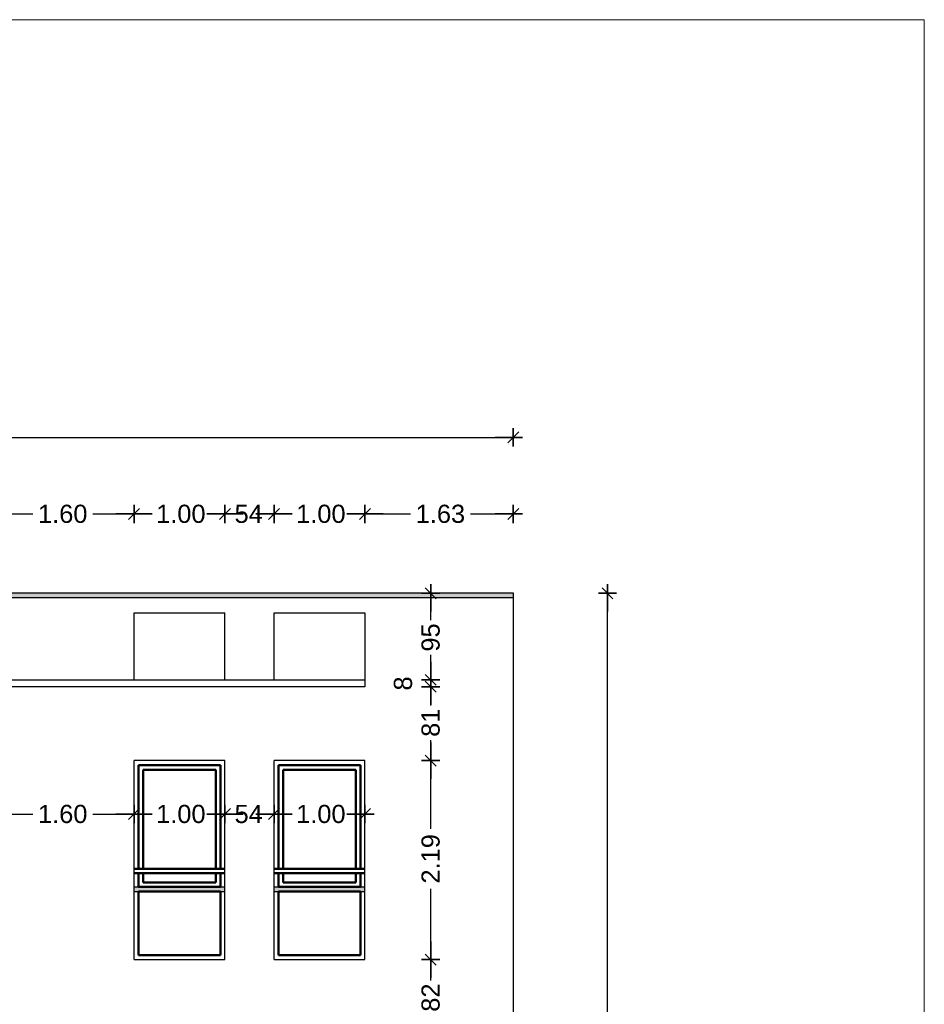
# Model space of a CAD drawing. Header units: metres. Extents: x -1 to 490, y -6 to 65.
# Tile 11 of 11: x 480 to 490, y 54 to 65. Entities that reach past the tile are written whole.
import ezdxf

# ---------------------------------------------------------------- set-up
doc = ezdxf.new("R2010")
doc.units = ezdxf.units.M
doc.header["$PDMODE"] = 65
doc.linetypes.add('CONTINUA', pattern=[0])
doc.layers.add('BARANA NOVA FAÇANA SUD', color=7, linetype='CONTINUA', lineweight=25)
doc.layers.add('FAÇANA  SUD-EST LINIES  ACTUAL', color=7, linetype='CONTINUA', lineweight=25)
doc.styles.add('ARIAL', font='arial.ttf')
doc.dimstyles.new('DIMSTYLE_3', dxfattribs={"dimtxt": 0.2, "dimasz": 0.2, "dimexe": 0, "dimexo": 1e-06, "dimgap": 0.1, "dimtad": 0, "dimrnd": 0.01, "dimzin": 4, "dimdsep": 46, "dimtxsty": 'ARIAL', "dimblk1": 'ALL_ML_STRICH', "dimblk2": 'ALL_ML_STRICH', "dimsah": 1, "dimcen": 0, "dimse1": 1, "dimse2": 1, "dimclrd": 2, "dimclre": 2, "dimclrt": 2, "dimadec": 0, "dimazin": 0, "dimtfac": 1, "dimtdec": 0, "dimtix": 1, "dimtmove": 2, "dimatfit": 3, "dimfxl": 0, "dimtzin": 0, "dimlwd": 0, "dimlwe": 35, "dimarcsym": 0})
doc.dimstyles.new('DIMSTYLE_6', dxfattribs={"dimtxt": 0.2, "dimasz": 0.2, "dimexe": 0, "dimexo": 1e-06, "dimgap": 0.1, "dimtad": 0, "dimdec": 0, "dimlfac": 100, "dimrnd": 1, "dimzin": 4, "dimdsep": 46, "dimtxsty": 'ARIAL', "dimblk1": 'ALL_ML_STRICH', "dimblk2": 'ALL_ML_STRICH', "dimsah": 1, "dimcen": 0, "dimse1": 1, "dimse2": 1, "dimclrd": 2, "dimclre": 2, "dimclrt": 2, "dimadec": 0, "dimazin": 0, "dimtfac": 1, "dimtdec": 0, "dimtix": 1, "dimtmove": 2, "dimatfit": 3, "dimfxl": 0, "dimtzin": 0, "dimlwd": 0, "dimlwe": 35, "dimarcsym": 0})
doc.dimstyles.new('DIMSTYLE_8', dxfattribs={"dimtxt": 0.2, "dimasz": 0.2, "dimexe": 0, "dimexo": 1e-06, "dimgap": 0.1, "dimtad": 2, "dimdec": 0, "dimlfac": 100, "dimrnd": 1, "dimzin": 4, "dimdsep": 46, "dimtxsty": 'ARIAL', "dimblk1": 'ALL_ML_STRICH', "dimblk2": 'ALL_ML_STRICH', "dimsah": 1, "dimcen": 0, "dimse1": 1, "dimse2": 1, "dimclrd": 2, "dimclre": 2, "dimclrt": 2, "dimadec": 0, "dimazin": 0, "dimtfac": 1, "dimtdec": 0, "dimtix": 1, "dimtmove": 2, "dimatfit": 3, "dimfxl": 0, "dimtvp": 1.2, "dimtzin": 0, "dimlwd": 0, "dimlwe": 35, "dimarcsym": 0})

# ---------------------------------------------------------------- blocks, each defined once
blk = doc.blocks.new('ALL_ML_STRICH')
at = {"color": 0, "linetype": 'ByBlock', "lineweight": -2}
for p, q in [((-1, 0), (0.5, 0)), ((-0.3, -0.3), (0.3, 0.3)), ((0, -0.5), (0, 0.5))]:
    blk.add_line(p, q, dxfattribs=at)
blk = doc.blocks.new('*D71')
at = {"layer": 'DEFPOINTS', "color": 2, "linetype": 'CONTINUA', "lineweight": 35, "transparency": 33554687}
for p in [(469.945, 60.378), (469.945, 58.622), (485.434, 58.622)]:
    blk.add_point(p, dxfattribs=at)
at = {"layer": 'FAÇANA  SUD-EST LINIES  ACTUAL', "color": 2, "linetype": 'CONTINUA', "lineweight": -2, "transparency": 33554687}
for p, q in [((469.945, 60.378), (477.296, 60.378)), ((478.096, 60.378), (485.434, 60.378))]:
    blk.add_line(p, q, dxfattribs=at)
at = {"layer": 'FAÇANA  SUD-EST LINIES  ACTUAL', "color": 2, "linetype": 'CONTINUA', "lineweight": 35, "transparency": 33554687, "xscale": 0.2, "yscale": 0.2, "zscale": 0.2, "rotation": 180}
blk.add_blockref('ALL_ML_STRICH', (469.945, 60.378), dxfattribs=at)
at = {"layer": 'FAÇANA  SUD-EST LINIES  ACTUAL', "color": 2, "linetype": 'CONTINUA', "lineweight": 35, "transparency": 33554687, "xscale": 0.2, "yscale": 0.2, "zscale": 0.2}
blk.add_blockref('ALL_ML_STRICH', (485.434, 60.378), dxfattribs=at)
at = {"layer": 'FAÇANA  SUD-EST LINIES  ACTUAL', "color": 2, "linetype": 'CONTINUA', "lineweight": 35, "transparency": 33554687, "insert": (477.696, 60.378), "char_height": 0.2, "width": 1, "attachment_point": 5, "style": 'ARIAL'}
blk.add_mtext('\\A1;{15.49}', dxfattribs=at)
blk = doc.blocks.new('*D79')
at = {"layer": 'DEFPOINTS', "color": 2, "linetype": 'CONTINUA', "lineweight": 35, "transparency": 33554687}
for p in [(479.664, 59.536), (479.664, 56.821), (481.262, 56.821)]:
    blk.add_point(p, dxfattribs=at)
at = {"layer": 'FAÇANA  SUD-EST LINIES  ACTUAL', "color": 2, "linetype": 'CONTINUA', "lineweight": -2, "transparency": 33554687}
for p, q in [((479.664, 59.536), (480.148, 59.536)), ((480.808, 59.536), (481.262, 59.536))]:
    blk.add_line(p, q, dxfattribs=at)
at = {"layer": 'FAÇANA  SUD-EST LINIES  ACTUAL', "color": 2, "linetype": 'CONTINUA', "lineweight": 35, "transparency": 33554687, "xscale": 0.2, "yscale": 0.2, "zscale": 0.2, "rotation": 180}
blk.add_blockref('ALL_ML_STRICH', (479.664, 59.536), dxfattribs=at)
at = {"layer": 'FAÇANA  SUD-EST LINIES  ACTUAL', "color": 2, "linetype": 'CONTINUA', "lineweight": 35, "transparency": 33554687, "xscale": 0.2, "yscale": 0.2, "zscale": 0.2}
blk.add_blockref('ALL_ML_STRICH', (481.262, 59.536), dxfattribs=at)
at = {"layer": 'FAÇANA  SUD-EST LINIES  ACTUAL', "color": 2, "linetype": 'CONTINUA', "lineweight": 35, "transparency": 33554687, "insert": (480.478, 59.536), "char_height": 0.2, "width": 0.8, "attachment_point": 5, "style": 'ARIAL'}
blk.add_mtext('\\A1;{1.60}', dxfattribs=at)
blk = doc.blocks.new('*D80')
at = {"layer": 'DEFPOINTS', "color": 2, "linetype": 'CONTINUA', "lineweight": 35, "transparency": 33554687}
for p in [(481.262, 59.536), (481.262, 56.821), (482.262, 56.821)]:
    blk.add_point(p, dxfattribs=at)
at = {"layer": 'FAÇANA  SUD-EST LINIES  ACTUAL', "color": 2, "linetype": 'CONTINUA', "lineweight": -2, "transparency": 33554687}
for p, q in [((481.262, 59.536), (481.447, 59.536)), ((482.107, 59.536), (482.262, 59.536))]:
    blk.add_line(p, q, dxfattribs=at)
at = {"layer": 'FAÇANA  SUD-EST LINIES  ACTUAL', "color": 2, "linetype": 'CONTINUA', "lineweight": 35, "transparency": 33554687, "xscale": 0.2, "yscale": 0.2, "zscale": 0.2, "rotation": 180}
blk.add_blockref('ALL_ML_STRICH', (481.262, 59.536), dxfattribs=at)
at = {"layer": 'FAÇANA  SUD-EST LINIES  ACTUAL', "color": 2, "linetype": 'CONTINUA', "lineweight": 35, "transparency": 33554687, "xscale": 0.2, "yscale": 0.2, "zscale": 0.2}
blk.add_blockref('ALL_ML_STRICH', (482.262, 59.536), dxfattribs=at)
at = {"layer": 'FAÇANA  SUD-EST LINIES  ACTUAL', "color": 2, "linetype": 'CONTINUA', "lineweight": 35, "transparency": 33554687, "insert": (481.777, 59.536), "char_height": 0.2, "width": 0.8, "attachment_point": 5, "style": 'ARIAL'}
blk.add_mtext('\\A1;{1.00}', dxfattribs=at)
blk = doc.blocks.new('*D81')
at = {"layer": 'DEFPOINTS', "color": 2, "linetype": 'CONTINUA', "lineweight": 35, "transparency": 33554687}
for p in [(482.262, 59.536), (482.262, 56.821), (482.802, 56.821)]:
    blk.add_point(p, dxfattribs=at)
at = {"layer": 'FAÇANA  SUD-EST LINIES  ACTUAL', "color": 2, "linetype": 'CONTINUA', "lineweight": -2, "transparency": 33554687}
for p, q in [((482.262, 59.536), (482.333, 59.536)), ((482.713, 59.536), (482.802, 59.536))]:
    blk.add_line(p, q, dxfattribs=at)
at = {"layer": 'FAÇANA  SUD-EST LINIES  ACTUAL', "color": 2, "linetype": 'CONTINUA', "lineweight": 35, "transparency": 33554687, "xscale": 0.2, "yscale": 0.2, "zscale": 0.2, "rotation": 180}
blk.add_blockref('ALL_ML_STRICH', (482.262, 59.536), dxfattribs=at)
at = {"layer": 'FAÇANA  SUD-EST LINIES  ACTUAL', "color": 2, "linetype": 'CONTINUA', "lineweight": 35, "transparency": 33554687, "xscale": 0.2, "yscale": 0.2, "zscale": 0.2}
blk.add_blockref('ALL_ML_STRICH', (482.802, 59.536), dxfattribs=at)
at = {"layer": 'FAÇANA  SUD-EST LINIES  ACTUAL', "color": 2, "linetype": 'CONTINUA', "lineweight": 35, "transparency": 33554687, "insert": (482.523, 59.536), "char_height": 0.2, "width": 0.4, "attachment_point": 5, "style": 'ARIAL'}
blk.add_mtext('\\A1;{54}', dxfattribs=at)
blk = doc.blocks.new('*D82')
at = {"layer": 'DEFPOINTS', "color": 2, "linetype": 'CONTINUA', "lineweight": 35, "transparency": 33554687}
for p in [(482.802, 59.536), (482.802, 56.821), (483.802, 56.821)]:
    blk.add_point(p, dxfattribs=at)
at = {"layer": 'FAÇANA  SUD-EST LINIES  ACTUAL', "color": 2, "linetype": 'CONTINUA', "lineweight": -2, "transparency": 33554687}
for p, q in [((482.802, 59.536), (482.987, 59.536)), ((483.647, 59.536), (483.802, 59.536))]:
    blk.add_line(p, q, dxfattribs=at)
at = {"layer": 'FAÇANA  SUD-EST LINIES  ACTUAL', "color": 2, "linetype": 'CONTINUA', "lineweight": 35, "transparency": 33554687, "xscale": 0.2, "yscale": 0.2, "zscale": 0.2, "rotation": 180}
blk.add_blockref('ALL_ML_STRICH', (482.802, 59.536), dxfattribs=at)
at = {"layer": 'FAÇANA  SUD-EST LINIES  ACTUAL', "color": 2, "linetype": 'CONTINUA', "lineweight": 35, "transparency": 33554687, "xscale": 0.2, "yscale": 0.2, "zscale": 0.2}
blk.add_blockref('ALL_ML_STRICH', (483.802, 59.536), dxfattribs=at)
at = {"layer": 'FAÇANA  SUD-EST LINIES  ACTUAL', "color": 2, "linetype": 'CONTINUA', "lineweight": 35, "transparency": 33554687, "insert": (483.317, 59.536), "char_height": 0.2, "width": 0.8, "attachment_point": 5, "style": 'ARIAL'}
blk.add_mtext('\\A1;{1.00}', dxfattribs=at)
blk = doc.blocks.new('*D83')
at = {"layer": 'DEFPOINTS', "color": 2, "linetype": 'CONTINUA', "lineweight": 35, "transparency": 33554687}
for p in [(483.802, 59.536), (485.434, 58.622), (483.802, 56.821)]:
    blk.add_point(p, dxfattribs=at)
at = {"layer": 'FAÇANA  SUD-EST LINIES  ACTUAL', "color": 2, "linetype": 'CONTINUA', "lineweight": -2, "transparency": 33554687}
for p, q in [((483.802, 59.536), (484.302, 59.536)), ((484.962, 59.536), (485.434, 59.536))]:
    blk.add_line(p, q, dxfattribs=at)
at = {"layer": 'FAÇANA  SUD-EST LINIES  ACTUAL', "color": 2, "linetype": 'CONTINUA', "lineweight": 35, "transparency": 33554687, "xscale": 0.2, "yscale": 0.2, "zscale": 0.2, "rotation": 180}
blk.add_blockref('ALL_ML_STRICH', (483.802, 59.536), dxfattribs=at)
at = {"layer": 'FAÇANA  SUD-EST LINIES  ACTUAL', "color": 2, "linetype": 'CONTINUA', "lineweight": 35, "transparency": 33554687, "xscale": 0.2, "yscale": 0.2, "zscale": 0.2}
blk.add_blockref('ALL_ML_STRICH', (485.434, 59.536), dxfattribs=at)
at = {"layer": 'FAÇANA  SUD-EST LINIES  ACTUAL', "color": 2, "linetype": 'CONTINUA', "lineweight": 35, "transparency": 33554687, "insert": (484.632, 59.536), "char_height": 0.2, "width": 0.8, "attachment_point": 5, "style": 'ARIAL'}
blk.add_mtext('\\A1;{1.63}', dxfattribs=at)
blk = doc.blocks.new('*D84')
at = {"layer": 'DEFPOINTS', "color": 2, "linetype": 'CONTINUA', "lineweight": 35, "transparency": 33554687}
for p in [(485.956, 58.663), (485.434, 36.12), (486.47, 36.12)]:
    blk.add_point(p, dxfattribs=at)
at = {"layer": 'FAÇANA  SUD-EST LINIES  ACTUAL', "color": 2, "linetype": 'CONTINUA', "lineweight": -2, "transparency": 33554687}
for p, q in [((486.47, 47.798), (486.47, 58.663)), ((486.47, 36.12), (486.47, 46.998))]:
    blk.add_line(p, q, dxfattribs=at)
at = {"layer": 'FAÇANA  SUD-EST LINIES  ACTUAL', "color": 2, "linetype": 'CONTINUA', "lineweight": 35, "transparency": 33554687, "xscale": 0.2, "yscale": 0.2, "zscale": 0.2}
for p, rotation in [((486.47, 58.663), 90), ((486.47, 36.12), 270)]:
    blk.add_blockref('ALL_ML_STRICH', p, dxfattribs=dict(at, rotation=rotation))
at = {"layer": 'FAÇANA  SUD-EST LINIES  ACTUAL', "color": 2, "linetype": 'CONTINUA', "lineweight": 35, "transparency": 33554687, "insert": (486.47, 47.398), "char_height": 0.2, "width": 1, "attachment_point": 5, "rotation": 90, "style": 'ARIAL'}
blk.add_mtext('\\A1;{22.54}', dxfattribs=at)
blk = doc.blocks.new('*D94')
at = {"layer": 'DEFPOINTS', "color": 2, "linetype": 'CONTINUA', "lineweight": 35, "transparency": 33554687}
for p in [(484.917, 54.631), (484.525, 53.811), (484.607, 53.811)]:
    blk.add_point(p, dxfattribs=at)
at = {"layer": 'FAÇANA  SUD-EST LINIES  ACTUAL', "color": 2, "linetype": 'CONTINUA', "lineweight": -2, "transparency": 33554687}
for p, q in [((484.525, 54.403), (484.525, 54.631)), ((484.525, 53.811), (484.525, 54.023))]:
    blk.add_line(p, q, dxfattribs=at)
at = {"layer": 'FAÇANA  SUD-EST LINIES  ACTUAL', "color": 2, "linetype": 'CONTINUA', "lineweight": 35, "transparency": 33554687, "xscale": 0.2, "yscale": 0.2, "zscale": 0.2}
for p, rotation in [((484.525, 54.631), 90), ((484.525, 53.811), 270)]:
    blk.add_blockref('ALL_ML_STRICH', p, dxfattribs=dict(at, rotation=rotation))
at = {"layer": 'FAÇANA  SUD-EST LINIES  ACTUAL', "color": 2, "linetype": 'CONTINUA', "lineweight": 35, "transparency": 33554687, "insert": (484.525, 54.213), "char_height": 0.2, "width": 0.4, "attachment_point": 5, "rotation": 90, "style": 'ARIAL'}
blk.add_mtext('\\A1;{82}', dxfattribs=at)
blk = doc.blocks.new('*D95')
at = {"layer": 'DEFPOINTS', "color": 2, "linetype": 'CONTINUA', "lineweight": 35, "transparency": 33554687}
for p in [(484.678, 56.821), (484.525, 54.631), (484.917, 54.631)]:
    blk.add_point(p, dxfattribs=at)
at = {"layer": 'FAÇANA  SUD-EST LINIES  ACTUAL', "color": 2, "linetype": 'CONTINUA', "lineweight": -2, "transparency": 33554687}
for p, q in [((484.525, 56.07), (484.525, 56.821)), ((484.525, 54.631), (484.525, 55.41))]:
    blk.add_line(p, q, dxfattribs=at)
at = {"layer": 'FAÇANA  SUD-EST LINIES  ACTUAL', "color": 2, "linetype": 'CONTINUA', "lineweight": 35, "transparency": 33554687, "xscale": 0.2, "yscale": 0.2, "zscale": 0.2}
for p, rotation in [((484.525, 56.821), 90), ((484.525, 54.631), 270)]:
    blk.add_blockref('ALL_ML_STRICH', p, dxfattribs=dict(at, rotation=rotation))
at = {"layer": 'FAÇANA  SUD-EST LINIES  ACTUAL', "color": 2, "linetype": 'CONTINUA', "lineweight": 35, "transparency": 33554687, "insert": (484.525, 55.74), "char_height": 0.2, "width": 0.8, "attachment_point": 5, "rotation": 90, "style": 'ARIAL'}
blk.add_mtext('\\A1;{2.19}', dxfattribs=at)
blk = doc.blocks.new('*D96')
at = {"layer": 'DEFPOINTS', "color": 2, "linetype": 'CONTINUA', "lineweight": 35, "transparency": 33554687}
for p in [(483.802, 57.634), (484.525, 56.821), (484.678, 56.821)]:
    blk.add_point(p, dxfattribs=at)
at = {"layer": 'FAÇANA  SUD-EST LINIES  ACTUAL', "color": 2, "linetype": 'CONTINUA', "lineweight": -2, "transparency": 33554687}
for p, q in [((484.525, 57.428), (484.525, 57.634)), ((484.525, 56.821), (484.525, 57.048))]:
    blk.add_line(p, q, dxfattribs=at)
at = {"layer": 'FAÇANA  SUD-EST LINIES  ACTUAL', "color": 2, "linetype": 'CONTINUA', "lineweight": 35, "transparency": 33554687, "xscale": 0.2, "yscale": 0.2, "zscale": 0.2}
for p, rotation in [((484.525, 57.634), 90), ((484.525, 56.821), 270)]:
    blk.add_blockref('ALL_ML_STRICH', p, dxfattribs=dict(at, rotation=rotation))
at = {"layer": 'FAÇANA  SUD-EST LINIES  ACTUAL', "color": 2, "linetype": 'CONTINUA', "lineweight": 35, "transparency": 33554687, "insert": (484.525, 57.238), "char_height": 0.2, "width": 0.4, "attachment_point": 5, "rotation": 90, "style": 'ARIAL'}
blk.add_mtext('\\A1;{81}', dxfattribs=at)
blk = doc.blocks.new('*D97')
at = {"layer": 'DEFPOINTS', "color": 2, "linetype": 'CONTINUA', "lineweight": 35, "transparency": 33554687}
for p in [(483.802, 57.71), (483.802, 57.634), (484.525, 57.634)]:
    blk.add_point(p, dxfattribs=at)
at = {"layer": 'FAÇANA  SUD-EST LINIES  ACTUAL', "color": 2, "linetype": 'CONTINUA', "lineweight": -2, "transparency": 33554687}
blk.add_line((484.525, 57.634), (484.525, 57.71), dxfattribs=at)
at = {"layer": 'FAÇANA  SUD-EST LINIES  ACTUAL', "color": 2, "linetype": 'CONTINUA', "lineweight": 35, "transparency": 33554687, "xscale": 0.2, "yscale": 0.2, "zscale": 0.2}
for p, rotation in [((484.525, 57.634), 270), ((484.525, 57.71), 90)]:
    blk.add_blockref('ALL_ML_STRICH', p, dxfattribs=dict(at, rotation=rotation))
at = {"layer": 'FAÇANA  SUD-EST LINIES  ACTUAL', "color": 2, "linetype": 'CONTINUA', "lineweight": 35, "transparency": 33554687, "insert": (484.221, 57.67), "char_height": 0.2, "width": 0.2, "attachment_point": 5, "rotation": 90, "style": 'ARIAL'}
blk.add_mtext('\\A1;{8}', dxfattribs=at)
blk = doc.blocks.new('*D98')
at = {"layer": 'DEFPOINTS', "color": 2, "linetype": 'CONTINUA', "lineweight": 35, "transparency": 33554687}
for p in [(484.873, 58.663), (483.802, 57.71), (484.525, 57.71)]:
    blk.add_point(p, dxfattribs=at)
at = {"layer": 'FAÇANA  SUD-EST LINIES  ACTUAL', "color": 2, "linetype": 'CONTINUA', "lineweight": -2, "transparency": 33554687}
for p, q in [((484.525, 58.366), (484.525, 58.663)), ((484.525, 57.71), (484.525, 57.986))]:
    blk.add_line(p, q, dxfattribs=at)
at = {"layer": 'FAÇANA  SUD-EST LINIES  ACTUAL', "color": 2, "linetype": 'CONTINUA', "lineweight": 35, "transparency": 33554687, "xscale": 0.2, "yscale": 0.2, "zscale": 0.2}
for p, rotation in [((484.525, 58.663), 90), ((484.525, 57.71), 270)]:
    blk.add_blockref('ALL_ML_STRICH', p, dxfattribs=dict(at, rotation=rotation))
at = {"layer": 'FAÇANA  SUD-EST LINIES  ACTUAL', "color": 2, "linetype": 'CONTINUA', "lineweight": 35, "transparency": 33554687, "insert": (484.525, 58.176), "char_height": 0.2, "width": 0.4, "attachment_point": 5, "rotation": 90, "style": 'ARIAL'}
blk.add_mtext('\\A1;{95}', dxfattribs=at)
blk = doc.blocks.new('*D110')
at = {"layer": 'DEFPOINTS', "color": 2, "linetype": 'CONTINUA', "lineweight": 35, "transparency": 33554687}
for p in [(479.664, 56.233), (479.664, 55.511), (481.262, 55.531)]:
    blk.add_point(p, dxfattribs=at)
at = {"layer": 'FAÇANA  SUD-EST LINIES  ACTUAL', "color": 2, "linetype": 'CONTINUA', "lineweight": -2, "transparency": 33554687}
for p, q in [((479.664, 56.233), (480.148, 56.233)), ((480.808, 56.233), (481.262, 56.233))]:
    blk.add_line(p, q, dxfattribs=at)
at = {"layer": 'FAÇANA  SUD-EST LINIES  ACTUAL', "color": 2, "linetype": 'CONTINUA', "lineweight": 35, "transparency": 33554687, "xscale": 0.2, "yscale": 0.2, "zscale": 0.2, "rotation": 180}
blk.add_blockref('ALL_ML_STRICH', (479.664, 56.233), dxfattribs=at)
at = {"layer": 'FAÇANA  SUD-EST LINIES  ACTUAL', "color": 2, "linetype": 'CONTINUA', "lineweight": 35, "transparency": 33554687, "xscale": 0.2, "yscale": 0.2, "zscale": 0.2}
blk.add_blockref('ALL_ML_STRICH', (481.262, 56.233), dxfattribs=at)
at = {"layer": 'FAÇANA  SUD-EST LINIES  ACTUAL', "color": 2, "linetype": 'CONTINUA', "lineweight": 35, "transparency": 33554687, "insert": (480.478, 56.233), "char_height": 0.2, "width": 0.8, "attachment_point": 5, "style": 'ARIAL'}
blk.add_mtext('\\A1;{\\A1;{1.60\\H0.132000;\\S^ ;}}', dxfattribs=at)
blk = doc.blocks.new('*D111')
at = {"layer": 'DEFPOINTS', "color": 2, "linetype": 'CONTINUA', "lineweight": 35, "transparency": 33554687}
for p in [(481.262, 56.233), (481.262, 55.531), (482.262, 55.431)]:
    blk.add_point(p, dxfattribs=at)
at = {"layer": 'FAÇANA  SUD-EST LINIES  ACTUAL', "color": 2, "linetype": 'CONTINUA', "lineweight": -2, "transparency": 33554687}
for p, q in [((481.262, 56.233), (481.447, 56.233)), ((482.107, 56.233), (482.262, 56.233))]:
    blk.add_line(p, q, dxfattribs=at)
at = {"layer": 'FAÇANA  SUD-EST LINIES  ACTUAL', "color": 2, "linetype": 'CONTINUA', "lineweight": 35, "transparency": 33554687, "xscale": 0.2, "yscale": 0.2, "zscale": 0.2, "rotation": 180}
blk.add_blockref('ALL_ML_STRICH', (481.262, 56.233), dxfattribs=at)
at = {"layer": 'FAÇANA  SUD-EST LINIES  ACTUAL', "color": 2, "linetype": 'CONTINUA', "lineweight": 35, "transparency": 33554687, "xscale": 0.2, "yscale": 0.2, "zscale": 0.2}
blk.add_blockref('ALL_ML_STRICH', (482.262, 56.233), dxfattribs=at)
at = {"layer": 'FAÇANA  SUD-EST LINIES  ACTUAL', "color": 2, "linetype": 'CONTINUA', "lineweight": 35, "transparency": 33554687, "insert": (481.777, 56.233), "char_height": 0.2, "width": 0.8, "attachment_point": 5, "style": 'ARIAL'}
blk.add_mtext('\\A1;{\\A1;{1.00\\H0.132000;\\S^ ;}}', dxfattribs=at)
blk = doc.blocks.new('*D112')
at = {"layer": 'DEFPOINTS', "color": 2, "linetype": 'CONTINUA', "lineweight": 35, "transparency": 33554687}
for p in [(482.262, 56.233), (482.262, 55.431), (482.802, 55.05)]:
    blk.add_point(p, dxfattribs=at)
at = {"layer": 'FAÇANA  SUD-EST LINIES  ACTUAL', "color": 2, "linetype": 'CONTINUA', "lineweight": -2, "transparency": 33554687}
for p, q in [((482.262, 56.233), (482.333, 56.233)), ((482.713, 56.233), (482.802, 56.233))]:
    blk.add_line(p, q, dxfattribs=at)
at = {"layer": 'FAÇANA  SUD-EST LINIES  ACTUAL', "color": 2, "linetype": 'CONTINUA', "lineweight": 35, "transparency": 33554687, "xscale": 0.2, "yscale": 0.2, "zscale": 0.2, "rotation": 180}
blk.add_blockref('ALL_ML_STRICH', (482.262, 56.233), dxfattribs=at)
at = {"layer": 'FAÇANA  SUD-EST LINIES  ACTUAL', "color": 2, "linetype": 'CONTINUA', "lineweight": 35, "transparency": 33554687, "xscale": 0.2, "yscale": 0.2, "zscale": 0.2}
blk.add_blockref('ALL_ML_STRICH', (482.802, 56.233), dxfattribs=at)
at = {"layer": 'FAÇANA  SUD-EST LINIES  ACTUAL', "color": 2, "linetype": 'CONTINUA', "lineweight": 35, "transparency": 33554687, "insert": (482.523, 56.233), "char_height": 0.2, "width": 0.4, "attachment_point": 5, "style": 'ARIAL'}
blk.add_mtext('\\A1;{54}', dxfattribs=at)
blk = doc.blocks.new('*D113')
at = {"layer": 'DEFPOINTS', "color": 2, "linetype": 'CONTINUA', "lineweight": 35, "transparency": 33554687}
for p in [(482.802, 56.233), (482.802, 55.05), (483.802, 54.946)]:
    blk.add_point(p, dxfattribs=at)
at = {"layer": 'FAÇANA  SUD-EST LINIES  ACTUAL', "color": 2, "linetype": 'CONTINUA', "lineweight": -2, "transparency": 33554687}
for p, q in [((482.802, 56.233), (482.987, 56.233)), ((483.647, 56.233), (483.802, 56.233))]:
    blk.add_line(p, q, dxfattribs=at)
at = {"layer": 'FAÇANA  SUD-EST LINIES  ACTUAL', "color": 2, "linetype": 'CONTINUA', "lineweight": 35, "transparency": 33554687, "xscale": 0.2, "yscale": 0.2, "zscale": 0.2, "rotation": 180}
blk.add_blockref('ALL_ML_STRICH', (482.802, 56.233), dxfattribs=at)
at = {"layer": 'FAÇANA  SUD-EST LINIES  ACTUAL', "color": 2, "linetype": 'CONTINUA', "lineweight": 35, "transparency": 33554687, "xscale": 0.2, "yscale": 0.2, "zscale": 0.2}
blk.add_blockref('ALL_ML_STRICH', (483.802, 56.233), dxfattribs=at)
at = {"layer": 'FAÇANA  SUD-EST LINIES  ACTUAL', "color": 2, "linetype": 'CONTINUA', "lineweight": 35, "transparency": 33554687, "insert": (483.317, 56.233), "char_height": 0.2, "width": 0.8, "attachment_point": 5, "style": 'ARIAL'}
blk.add_mtext('\\A1;{\\A1;{1.00\\H0.132000;\\S^ ;}}', dxfattribs=at)

msp = doc.modelspace()

# ---------------------------------------------------------------- hatches: boundary and pattern name
at = {"layer": 'BARANA NOVA FAÇANA SUD', "linetype": 'CONTINUA', "lineweight": 140, "transparency": 33554687}
for points in [[(469.81407, 58.61256), (485.43407, 58.61256), (485.43407, 58.66256), (469.81407, 58.66256)], [(481.26181, 55.38101), (482.26181, 55.38101), (482.26181, 55.43101), (481.26181, 55.43101)], [(482.80181, 55.38101), (483.80181, 55.38101), (483.80181, 55.43101), (482.80181, 55.43101)]]:
    msp.add_hatch(color=240, dxfattribs=at).paths.add_polyline_path(points)

# ---------------------------------------------------------------- linework, layer by layer
at = {"layer": 'FAÇANA  SUD-EST LINIES  ACTUAL', "color": 7, "linetype": 'CONTINUA', "lineweight": 25, "transparency": 33554687}
for p, q in [((485.43407, 58.66256), (469.81407, 58.66256)), ((485.43407, 36.12492), (485.43407, 58.66256)), ((485.43407, 58.61256), (469.81407, 58.61256)), ((481.26181, 57.70969), (481.26181, 58.44657)), ((481.26181, 58.44657), (482.26181, 58.44657)), ((482.26181, 57.70969), (482.26181, 58.44657)), ((482.80181, 57.70969), (482.80181, 58.44657)), ((482.80181, 58.44657), (483.80181, 58.44657)), ((483.80181, 58.44657), (483.80181, 57.63379)), ((471.44632, 57.70969), (483.80181, 57.70969)), ((483.80181, 57.63379), (471.44632, 57.63379)), ((482.26181, 56.82101), (481.26181, 56.82101)), ((481.26181, 54.63101), (481.26181, 56.82101)), ((482.26181, 54.63101), (482.26181, 56.82101)), ((483.80181, 56.82101), (482.80181, 56.82101)), ((482.80181, 54.63101), (482.80181, 56.82101)), ((483.80181, 54.63101), (483.80181, 56.82101)), ((481.26181, 55.43101), (482.26181, 55.43101)), ((481.26181, 55.38101), (482.26181, 55.38101)), ((482.80181, 55.43101), (483.80181, 55.43101)), ((482.80181, 55.38101), (483.80181, 55.38101)), ((481.26181, 54.63101), (482.26181, 54.63101)), ((482.80181, 54.63101), (483.80181, 54.63101))]:
    msp.add_line(p, q, dxfattribs=at)
at = {"layer": 'FAÇANA  SUD-EST LINIES  ACTUAL', "color": 202, "linetype": 'CONTINUA', "lineweight": 50, "transparency": 33554687}
for p, q in [((481.31181, 56.77101), (482.21181, 56.77101)), ((481.31181, 55.63101), (481.31181, 56.77101)), ((481.36181, 56.72101), (482.16181, 56.72101)), ((481.36181, 55.63101), (481.36181, 56.72101)), ((482.16181, 56.72101), (482.16181, 55.63101)), ((482.21181, 56.77101), (482.21181, 55.63101)), ((482.85181, 56.77101), (483.75181, 56.77101)), ((482.85181, 55.63101), (482.85181, 56.77101)), ((482.90181, 56.72101), (483.70181, 56.72101)), ((482.90181, 55.63101), (482.90181, 56.72101)), ((483.70181, 56.72101), (483.70181, 55.63101)), ((483.75181, 56.77101), (483.75181, 55.63101)), ((482.26181, 55.63101), (481.26181, 55.63101)), ((483.80181, 55.63101), (482.80181, 55.63101)), ((482.26181, 55.58101), (481.26181, 55.58101)), ((481.31181, 55.43101), (481.31181, 55.58101)), ((481.36181, 55.48101), (481.36181, 55.58101)), ((482.16181, 55.48101), (481.36181, 55.48101)), ((482.16181, 55.58101), (482.16181, 55.48101)), ((482.21181, 55.58101), (482.21181, 55.43101)), ((483.80181, 55.58101), (482.80181, 55.58101)), ((482.85181, 55.43101), (482.85181, 55.58101)), ((482.90181, 55.48101), (482.90181, 55.58101)), ((483.70181, 55.48101), (482.90181, 55.48101)), ((483.70181, 55.58101), (483.70181, 55.48101)), ((483.75181, 55.58101), (483.75181, 55.43101)), ((482.21181, 55.43101), (481.31181, 55.43101)), ((482.21181, 55.38101), (481.31181, 55.38101)), ((481.31181, 54.68101), (481.31181, 55.38101)), ((482.21181, 55.38101), (482.21181, 54.68101)), ((483.75181, 55.43101), (482.85181, 55.43101)), ((483.75181, 55.38101), (482.85181, 55.38101)), ((482.85181, 54.68101), (482.85181, 55.38101)), ((483.75181, 55.38101), (483.75181, 54.68101)), ((482.21181, 54.68101), (481.31181, 54.68101)), ((483.75181, 54.68101), (482.85181, 54.68101))]:
    msp.add_line(p, q, dxfattribs=at)
at = {"layer": 'FAÇANA  SUD-EST LINIES  ACTUAL', "color": 52, "linetype": 'CONTINUA', "lineweight": 13, "transparency": 33554687}
msp.add_lwpolyline([(465.89245, 64.97493), (489.95411, 64.97493), (489.95411, 25.96972), (465.89245, 25.96972), (465.89245, 64.97493)], close=True, dxfattribs=at)

# ---------------------------------------------------------------- dimensions: what is measured, and where the dimension line sits
at = {"layer": 'FAÇANA  SUD-EST LINIES  ACTUAL', "color": 2, "linetype": 'CONTINUA', "lineweight": 35, "transparency": 33554687}
for base, p1, p2, dimstyle, picture, middle in [((485.43407, 60.37788), (469.94511, 58.62167), (485.43407, 58.62167), 'DIMSTYLE_3', '*D71', (477.69614, 60.37788)), ((481.26181, 59.53614), (479.66407, 56.82102), (481.26181, 56.82102), 'DIMSTYLE_3', '*D79', (480.47773, 59.53614)), ((482.26181, 59.53614), (481.26181, 56.82102), (482.26181, 56.82102), 'DIMSTYLE_3', '*D80', (481.7766, 59.53614)), ((482.80181, 59.53614), (482.26181, 56.82102), (482.80181, 56.82102), 'DIMSTYLE_6', '*D81', (482.52317, 59.53614)), ((483.80181, 59.53614), (482.80181, 56.82102), (483.80181, 56.82102), 'DIMSTYLE_3', '*D82', (483.3166, 59.53614)), ((485.43407, 59.53614), (483.80181, 56.82102), (485.43407, 58.62167), 'DIMSTYLE_3', '*D83', (484.63239, 59.53614)), ((481.26181, 56.23253), (479.66407, 55.51122), (481.26181, 55.53056), 'DIMSTYLE_3', '*D110', (480.47773, 56.23253)), ((482.26181, 56.23253), (481.26181, 55.53056), (482.26181, 55.43102), 'DIMSTYLE_3', '*D111', (481.7766, 56.23253)), ((482.80181, 56.23253), (482.26181, 55.43102), (482.80181, 55.05017), 'DIMSTYLE_6', '*D112', (482.52317, 56.23253)), ((483.80181, 56.23253), (482.80181, 55.05017), (483.80181, 54.94578), 'DIMSTYLE_3', '*D113', (483.3166, 56.23253))]:
    dim = msp.add_linear_dim(base=base, p1=p1, p2=p2, dimstyle=dimstyle, override={"dimpost": '<>', "dimclrd": 2, "dimclre": 2, "dimclrt": 2, "dimlwd": 0, "dimlwe": 35}, dxfattribs=at)
    dim.commit()
    dim.dimension.update_dxf_attribs({"geometry": picture, "text_midpoint": middle, "dimtype": 160})
for base, p1, p2, dimstyle, picture, middle in [((484.52462, 58.66256), (483.80181, 57.70969), (484.87341, 58.66256), 'DIMSTYLE_6', '*D98', (484.52462, 58.17633)), ((486.46969, 58.66256), (485.43407, 36.11981), (485.95624, 58.66256), 'DIMSTYLE_3', '*D84', (486.46969, 47.39835)), ((484.52462, 57.70969), (483.80181, 57.63379), (483.80181, 57.70969), 'DIMSTYLE_8', '*D97', (484.22121, 57.67019)), ((484.52462, 57.63379), (484.67795, 56.82101), (483.80181, 57.63379), 'DIMSTYLE_6', '*D96', (484.52462, 57.23766)), ((484.52462, 56.82101), (484.91681, 54.63101), (484.67795, 56.82101), 'DIMSTYLE_3', '*D95', (484.52462, 55.74026)), ((484.52462, 54.63101), (484.60718, 53.81104), (484.91681, 54.63101), 'DIMSTYLE_6', '*D94', (484.52462, 54.213))]:
    dim = msp.add_linear_dim(base=base, p1=p1, p2=p2, angle=90, dimstyle=dimstyle, override={"dimpost": '<>', "dimclrd": 2, "dimclre": 2, "dimclrt": 2, "dimlwd": 0, "dimlwe": 35}, dxfattribs=at)
    dim.commit()
    dim.dimension.update_dxf_attribs({"geometry": picture, "text_midpoint": middle, "dimtype": 160})

doc.saveas('drawing.dxf')
